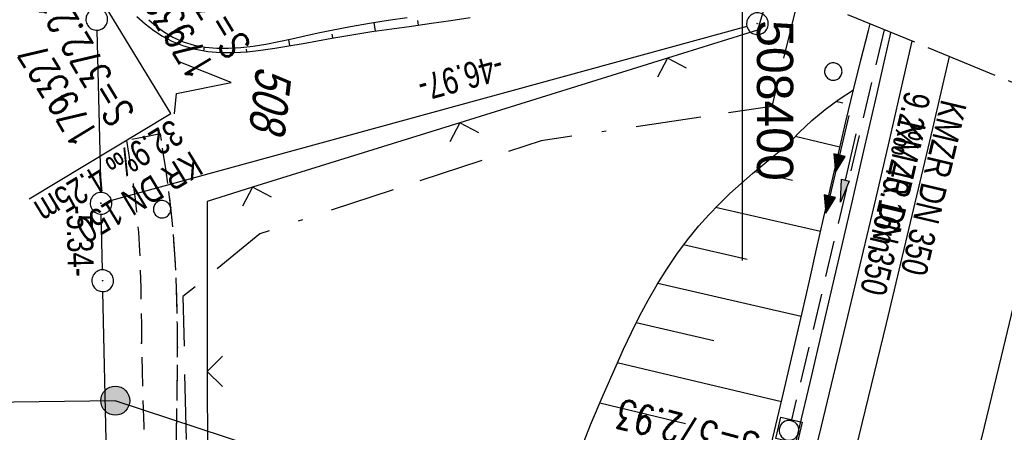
# Model space of a CAD drawing. Extents: x 507875 to 508634, y 446340 to 447363.
# Tile 66 of 71: x 508350 to 508418, y 447260 to 447289. Entities that reach past the tile are written whole.
import ezdxf

# ---------------------------------------------------------------- set-up
doc = ezdxf.new("R2010")
doc.units = 0
doc.header["$LTSCALE"] = 10
doc.header["$MEASUREMENT"] = 0
for name, pattern in [('ACAD_ISO16W100', [73, 15, -6.5, 15, -6.5, 15, -7, 1, -7]), ('AUSGEZOGEN', [0]), ('LT00', [0]), ('LT11', [0.3, 0.2, -0.1]), ('LT14', [0.6, 0.5, -0.1]), ('STRICHLINIE2', [0.375, 0.25, -0.125])]:
    doc.linetypes.add(name, pattern=pattern)
doc.layers.get('0').update_dxf_attribs({"linetype": 'LT00'})
for name, color, linetype in [('--EK_FBR', 250, 'LT00'), ('--EK_Halt-Pfeil', 4, 'LT00'), ('--EK_Haltung', 7, 'STRICHLINIE2'), ('--EK_Haltung-Text', 140, 'LT00'), ('--EK_RRB', 181, 'LT00'), ('--EK_Schacht-Text', 5, 'LT00'), ('--EL_DFK_AB_L', 21, 'LT00'), ('--EL_DFK_AB_P', 7, 'LT00'), ('--EL_Halt-Pfeil', 4, 'LT00'), ('--EL_Haltung', 182, 'STRICHLINIE2'), ('--EL_Haltung-Text', 182, 'LT00'), ('ABSTAND', 8, 'LT00'), ('BAB-KABEL', 220, 'ACAD_ISO16W100'), ('DFK_AB_L', 21, 'LT00'), ('DFK_AB_P', 7, 'LT00'), ('DFK_FLUR_NR', 250, 'LT00'), ('DFK_GZPKT', 250, 'LT00'), ('DFK_KATASTER', 250, 'LT00'), ('DFK_NUTZUNG', 250, 'LT00'), ('DFK_VERMPKT', 252, 'LT00'), ('PFEIL', 140, 'AUSGEZOGEN'), ('STROM_FREILTG', 80, 'STROMFREILEITUNG'), ('STROM_TEXT', 80, 'Continuous'), ('V126_AFBR_BAB', 250, 'LT00'), ('V126_BOESCH', 250, 'LT00'), ('V126_BOSCHUNG', 250, 'LT00'), ('V126_FELDWEG', 250, 'LT11'), ('V126_GRABEN', 250, 'LT00'), ('V126_KA_MULD', 182, 'LT00'), ('V126_LD_MARK', 250, 'LT00'), ('V126_ZAUN', 40, 'LT00'), ('V127_AFBR_BAB', 250, 'LT00'), ('V127_BOESCH', 250, 'LT00'), ('V127_BOSCHUNG', 250, 'LT00'), ('V127_FELDWEG', 250, 'LT11'), ('V127_GRABEN', 250, 'LT00'), ('V127_KA_MULD', 182, 'LT00'), ('V127_LD_MARK', 250, 'LT00'), ('V127_RASTER', 250, 'LT00'), ('V127_ZAUN', 40, 'LT00')]:
    doc.layers.add(name, color=color, linetype=linetype)
doc.layers.add('-BLATT_127-RAND', color=7, linetype='LT14', plot=False)
doc.styles.add('Haltungsbeschriftung', font='ARIAL.TTF', dxfattribs={"width": 0.75})
doc.styles.add('schachtbeschriftung', font='romans.shx', dxfattribs={"width": 0.75, "height": 2})
doc.styles.get("Standard").update_dxf_attribs({"font": 'ARIAL.TTF'})
doc.styles.add('Strom', font='txt-alt.shx')
doc.linetypes.add('STROMFREILEITUNG', pattern='A,12.7,-5.5,["xx",Strom,S=2.5,R=0,X=-2.6,Y=-0.85],-4.35', length=22.55)

# ---------------------------------------------------------------- blocks, each defined once
blk = doc.blocks.new('SYMB7010')
at = {"color": 0, "linetype": 'ByBlock'}
for points in [[(-0.031408, 0.499213), (-0.093728, 0.49134), (-0.15457, 0.475719), (-0.212975, 0.452595), (-0.268021, 0.422333), (-0.31884, 0.385411), (-0.36463, 0.342411), (-0.40467, 0.29401), (-0.438329, 0.240973), (-0.465074, 0.184136), (-0.484486, 0.124395), (-0.496256, 0.062692), (-0.5002, 0)], [(0.5002, 0), (0.496256, 0.062692), (0.484485, 0.124395), (0.465074, 0.184136), (0.438329, 0.240973), (0.40467, 0.29401), (0.36463, 0.342411), (0.31884, 0.385411), (0.268021, 0.422333), (0.212975, 0.452595), (0.15457, 0.475719), (0.093728, 0.49134), (0.031408, 0.499213), (-0.031408, 0.499213)], [(-0.5002, 0), (-0.496256, -0.062692), (-0.484486, -0.124395), (-0.465075, -0.184136), (-0.438329, -0.240973), (-0.404671, -0.29401), (-0.36463, -0.342411), (-0.31884, -0.385411), (-0.268021, -0.422333), (-0.212975, -0.452595), (-0.154571, -0.475719), (-0.093728, -0.49134), (-0.031408, -0.499213), (0.031408, -0.499213)], [(0.031408, -0.499213), (0.093728, -0.491341), (0.15457, -0.475719), (0.212975, -0.452595), (0.268021, -0.422333), (0.31884, -0.385411), (0.36463, -0.342411), (0.404671, -0.294011), (0.438329, -0.240974), (0.465075, -0.184136), (0.484486, -0.124395), (0.496256, -0.062692), (0.500201, 0)]]:
    blk.add_lwpolyline(points, dxfattribs=at)
blk = doc.blocks.new('SYMB7222')
at = {"color": 0, "linetype": 'ByBlock'}
blk.add_line((0, 0.185), (-0.11, -0.185), dxfattribs=at)
blk.add_lwpolyline([(0.25, -0.185), (0.11, -0.185), (0, 0.185)], dxfattribs=at)
blk = doc.blocks.new('SYMB0003')
at = {"color": 0, "linetype": 'ByBlock'}
for p, q in [((-0.015712, 0), (0.010166, 0.012015)), ((0, -0.021257), (-0.015712, 0)), ((0.010166, 0.012015), (0, -0.021257))]:
    blk.add_line(p, q, dxfattribs=at)
for points in [[(-0.031395, 0.499013), (-0.093691, 0.491144), (-0.154509, 0.475528), (-0.21289, 0.452414), (-0.267913, 0.422164), (-0.318712, 0.385257), (-0.364484, 0.342274), (-0.404509, 0.293893), (-0.438154, 0.240877), (-0.464888, 0.184062), (-0.484292, 0.124345), (-0.496058, 0.062667), (-0.5, 0)], [(0.5, 0), (0.496057, 0.062667), (0.484292, 0.124345), (0.464888, 0.184062), (0.438153, 0.240877), (0.404509, 0.293893), (0.364484, 0.342274), (0.318712, 0.385257), (0.267913, 0.422164), (0.21289, 0.452414), (0.154509, 0.475528), (0.093691, 0.491144), (0.031395, 0.499013), (-0.031395, 0.499013)], [(-0.5, 0), (-0.496058, -0.062667), (-0.484292, -0.124345), (-0.464888, -0.184062), (-0.438154, -0.240877), (-0.404509, -0.293893), (-0.364485, -0.342274), (-0.318712, -0.385257), (-0.267914, -0.422164), (-0.21289, -0.452414), (-0.154509, -0.475529), (-0.093691, -0.491144), (-0.031395, -0.499014), (0.031395, -0.499014)], [(0.031395, -0.499014), (0.093691, -0.491144), (0.154509, -0.475529), (0.21289, -0.452414), (0.267914, -0.422164), (0.318712, -0.385257), (0.364485, -0.342274), (0.404509, -0.293893), (0.438154, -0.240877), (0.464889, -0.184062), (0.484292, -0.124345), (0.496058, -0.062667), (0.5, 0)]]:
    blk.add_lwpolyline(points, dxfattribs=at)
blk = doc.blocks.new('SYMB0024')
at = {"color": 0, "linetype": 'ByBlock'}
for p, q in [((-0.5, 0.5), (0, 0)), ((0, 0), (0.5, 0.5))]:
    blk.add_line(p, q, dxfattribs=at)
blk = doc.blocks.new('Pfreil3')
at = {"layer": 'PFEIL'}
blk.add_hatch(color=256, dxfattribs=at).paths.add_polyline_path([(-1.549, 0.273), (-1.549, -0.273), (0, 0)])
for p, q in [((-1.549, 0), (-4.831, 0)), ((-1.549, -0.273), (-1.549, 0.273)), ((-1.549, 0.273), (0, 0)), ((0, 0), (-1.549, -0.273))]:
    blk.add_line(p, q, dxfattribs=at)
blk = doc.blocks.new('SYMB1210')
at = {"color": 0, "linetype": 'ByBlock'}
blk.add_line((0.018815, -0.179014), (0.055623, -0.17119), dxfattribs=at)
for points in [[(-0.2, -0.2), (-0.2, 0.2), (0.2, 0.2), (0.2, -0.2), (-0.2, -0.2)], [(0.018815, 0.179014), (-0.018815, 0.179014), (-0.055623, 0.17119), (-0.09, 0.155885), (-0.120444, 0.133766), (-0.145623, 0.105801), (-0.164438, 0.073213), (-0.176067, 0.037424), (-0.18, 0)], [(0.18, 0), (0.176067, 0.037424), (0.164438, 0.073213), (0.145623, 0.105801), (0.120444, 0.133766), (0.09, 0.155885), (0.055623, 0.17119), (0.018815, 0.179014)], [(-0.18, 0), (-0.176067, -0.037424), (-0.164438, -0.073213), (-0.145623, -0.105801), (-0.120444, -0.133766), (-0.09, -0.155885), (-0.055623, -0.17119), (-0.018815, -0.179014), (0.018815, -0.179014)], [(0.055623, -0.17119), (0.09, -0.155885), (0.120444, -0.133766), (0.145623, -0.105801), (0.164438, -0.073213), (0.176067, -0.037424), (0.18, 0)]]:
    blk.add_lwpolyline(points, dxfattribs=at)
blk = doc.blocks.new('SYMB0070')
at = {"color": 0, "linetype": 'ByBlock'}
for p, q in [((-0.5, 0), (0.2, 0)), ((0.5, 0), (0.2, 0.1)), ((0.2, 0.1), (0.2, 0)), ((0.468, 0), (0.21, 0.086)), ((0.21, 0.086), (0.21, -0.086)), ((0.21, -0.086), (0.468, 0)), ((0.22, -0.072), (0.437, 0)), ((0.23, -0.058), (0.405, 0)), ((0.24, -0.045), (0.374, 0)), ((0.342, 0), (0.25, 0.031)), ((0.25, 0.031), (0.25, -0.031)), ((0.25, -0.031), (0.342, 0)), ((0.26, -0.017), (0.31, 0)), ((0.27, -0.003), (0.279, 0))]:
    blk.add_line(p, q, dxfattribs=at)
for points in [[(0.2, 0), (0.2, -0.1), (0.5, 0)], [(0.437, 0), (0.22, 0.072), (0.22, -0.072)], [(0.405, 0), (0.23, 0.058), (0.23, -0.058)], [(0.374, 0), (0.24, 0.045), (0.24, -0.045)], [(0.31, 0), (0.26, 0.017), (0.26, -0.017)], [(0.279, 0), (0.27, 0.003), (0.27, -0.003)]]:
    blk.add_lwpolyline(points, dxfattribs=at)
blk = doc.blocks.new('SYMB0011')
at = {"color": 0, "linetype": 'ByBlock'}
for p, q in [((0.5, 0), (-0.5, 0)), ((0, 0.5), (0, -0.5))]:
    blk.add_line(p, q, dxfattribs=at)

msp = doc.modelspace()

# ---------------------------------------------------------------- hatches: boundary and pattern name
at = {"layer": 'STROM_TEXT'}
h = msp.add_hatch(color=256, dxfattribs=at)
edge = h.paths.add_edge_path()
edge.add_arc((508356.703, 447262.522), 1, 0, 360)

# ---------------------------------------------------------------- linework, layer by layer
at = {"layer": '--EK_FBR'}
for points in [[(508381.789, 447173.238), (508383.306, 447178.576), (508384.821, 447183.914), (508386.334, 447189.252), (508387.841, 447194.593), (508389.342, 447199.935), (508390.835, 447205.279), (508392.319, 447210.626), (508393.791, 447215.976), (508395.25, 447221.329), (508396.561, 447226.187), (508397.859, 447231.049), (508399.144, 447235.914), (508400.414, 447240.783), (508401.669, 447245.656), (508403.579, 447253.203), (508405.449, 447260.76), (508407.281, 447268.326), (508408.244, 447272.371), (508409.196, 447276.419), (508410.14, 447280.469), (508411.076, 447284.521), (508411.717, 447287.317)], [(508394.917, 447220.106), (508395.25, 447221.329), (508396.561, 447226.187), (508397.859, 447231.049), (508399.144, 447235.914), (508400.414, 447240.783), (508401.669, 447245.656), (508403.579, 447253.203), (508405.449, 447260.76), (508407.281, 447268.326), (508408.244, 447272.372), (508409.196, 447276.419), (508410.14, 447280.469), (508411.076, 447284.521), (508411.717, 447287.317)]]:
    msp.add_lwpolyline(points, dxfattribs=at)
at = {"layer": '--EK_FBR', "color": 2}
for points in [[(508403.908, 447211.12), (508404.835, 447214.513), (508405.753, 447217.909), (508406.797, 447221.818), (508407.829, 447225.731), (508408.851, 447229.647), (508409.864, 447233.565), (508410.869, 447237.485), (508411.868, 447241.406), (508413.091, 447246.232), (508414.305, 447251.06), (508415.51, 447255.89), (508416.704, 447260.723), (508417.886, 447265.559), (508419.8, 447273.521), (508421.677, 447281.492), (508422.041, 447283.073)], [(508405.997, 447218.821), (508406.797, 447221.818), (508407.829, 447225.731), (508408.851, 447229.647), (508409.864, 447233.565), (508410.869, 447237.485), (508411.868, 447241.406), (508413.091, 447246.232), (508414.305, 447251.06), (508415.51, 447255.89), (508416.704, 447260.723), (508417.886, 447265.559), (508419.8, 447273.521), (508421.677, 447281.492), (508422.041, 447283.073)]]:
    msp.add_lwpolyline(points, dxfattribs=at)
at = {"layer": '--EK_Haltung'}
msp.add_line((508409.779, 447288.114), (508403.387, 447261.201), dxfattribs=at)
at = {"layer": '--EK_Haltung-Text', "flags": 128}
msp.add_lwpolyline([(508350.763, 447276.441), (508360.535, 447282.342), (508353.458, 447293.966)], dxfattribs=at)
at = {"layer": '--EK_RRB'}
msp.add_lwpolyline([(508358.197, 447289.025), (508358.769, 447288.524), (508359.359, 447288.068), (508359.968, 447287.666), (508360.596, 447287.325), (508361.4, 447286.997), (508362.233, 447286.765), (508363.092, 447286.62), (508363.976, 447286.55), (508364.882, 447286.546), (508365.807, 447286.599), (508366.751, 447286.698), (508367.709, 447286.834), (508368.68, 447286.995), (508369.662, 447287.173), (508370.652, 447287.357), (508371.648, 447287.538), (508373.025, 447287.768), (508374.404, 447287.979), (508375.782, 447288.176), (508377.156, 447288.365), (508378.52, 447288.554), (508379.872, 447288.747), (508381.206, 447288.951)], dxfattribs=at)
at = {"layer": '--EL_DFK_AB_L'}
for p, q in [((508400.307, 447288.331), (508356.444, 447276.337)), ((508355.815, 447271.55), (508355.736, 447275.389)), ((508356.814, 447226.787), (508355.847, 447270.049))]:
    msp.add_line(p, q, dxfattribs=at)
at = {"layer": '--EL_Haltung'}
msp.add_line((508409.779, 447288.114), (508403.387, 447261.201), dxfattribs=at)
at = {"layer": '-BLATT_127-RAND'}
msp.add_lwpolyline([(508226.911, 447363.292), (507875.199, 446507.767), (508282.151, 446340.466), (508633.864, 447195.991), (508226.911, 447363.292)], dxfattribs=at)
at = {"layer": 'BAB-KABEL', "ltscale": 0.03, "flags": 128}
msp.add_lwpolyline([(508403.91, 447290.526), (508402.026, 447282.819), (508386.099, 447280.447), (508366.681, 447274.025), (508361.372, 447269.698), (508361.657, 447256.667), (508362.44, 447209.011), (508362.578, 447196.367), (508363.064, 447183.585), (508362.055, 447181.303), (508353.705, 447155.981), (508356.394, 447152.75), (508357.893, 447150.945), (508345.987, 447106.957), (508319.979, 447031.323), (508314.893, 447014.991), (508307.501, 446987.6), (508299.946, 446957.549), (508297.327, 446948.162), (508293.932, 446941.348), (508287.31, 446931.654), (508277.454, 446917.498), (508268.65, 446905.428), (508266.719, 446901.965), (508263.925, 446896.05), (508236.791, 446838.253), (508218.669, 446798.755), (508182.002, 446732.503), (508173.757, 446722.034), (508158.32, 446691.576), (508134.637, 446653.79), (508129.799, 446634.854), (508127.623, 446632.926), (508117.245, 446626.48), (508107.493, 446619.069), (508101.7, 446595.112), (508091.075, 446575.777), (508080.997, 446555.552), (508070.49, 446543.962), (508052.779, 446538.014), (508053.275, 446532.867), (508054.03, 446526.659), (508053.055, 446512.517), (508031.724, 446493.735), (508025.765, 446492.102), (508020.21, 446489.1), (508016.01, 446486.751), (508018.853, 446477.045), (508018.707, 446455.032), (508018.065, 446449.034)], dxfattribs=at)
at = {"layer": 'DFK_AB_L'}
for p, q in [((508400.307, 447288.331), (508356.444, 447276.337)), ((508355.815, 447271.55), (508355.736, 447275.389)), ((508356.814, 447226.787), (508355.847, 447270.049))]:
    msp.add_line(p, q, dxfattribs=at)
at = {"layer": 'DFK_KATASTER'}
msp.add_line((508355.438, 447288.08), (508355.703, 447276.888), dxfattribs=at)
at = {"layer": 'STROM_FREILTG', "ltscale": 0.05, "flags": 128}
msp.add_lwpolyline([(508624.832, 447174.023), (508527.633, 447206.267), (508356.703, 447262.522), (508221.875, 447260.75)], dxfattribs=at)
at = {"layer": 'STROM_TEXT'}
msp.add_circle((508356.703, 447262.522), 1, dxfattribs=at)
at = {"layer": 'V126_AFBR_BAB'}
msp.add_lwpolyline([(508394.917, 447220.106), (508395.25, 447221.329), (508396.561, 447226.187), (508397.859, 447231.049), (508399.144, 447235.914), (508400.414, 447240.783), (508401.669, 447245.656), (508403.579, 447253.203), (508405.449, 447260.76), (508407.281, 447268.326), (508408.244, 447272.372), (508409.196, 447276.419), (508410.14, 447280.469), (508411.076, 447284.521), (508411.717, 447287.317)], dxfattribs=at)
at = {"layer": 'V126_AFBR_BAB', "color": 0}
msp.add_lwpolyline([(508405.997, 447218.821), (508406.797, 447221.818), (508407.829, 447225.731), (508408.851, 447229.647), (508409.864, 447233.565), (508410.869, 447237.485), (508411.868, 447241.406), (508413.091, 447246.232), (508414.305, 447251.06), (508415.51, 447255.89), (508416.704, 447260.723), (508417.886, 447265.559), (508419.8, 447273.521), (508421.677, 447281.492), (508422.041, 447283.073)], dxfattribs=at)
at = {"layer": 'V126_BOESCH'}
for points in [[(508358.197, 447289.025), (508358.769, 447288.524), (508359.359, 447288.068), (508359.968, 447287.666), (508360.596, 447287.325), (508361.4, 447286.997), (508362.233, 447286.765), (508363.092, 447286.62), (508363.976, 447286.55), (508364.882, 447286.546), (508365.807, 447286.599), (508366.751, 447286.698), (508367.709, 447286.834), (508368.68, 447286.995), (508369.662, 447287.173), (508370.652, 447287.357), (508371.648, 447287.538), (508373.025, 447287.768), (508374.404, 447287.979), (508375.782, 447288.176), (508377.156, 447288.365), (508378.52, 447288.554), (508379.872, 447288.747), (508381.206, 447288.951)], [(508359.01, 447288.806), (508359.548, 447288.346), (508360.105, 447287.939), (508360.682, 447287.594), (508361.395, 447287.275), (508362.139, 447287.048), (508362.91, 447286.905), (508363.706, 447286.836), (508364.526, 447286.833), (508365.366, 447286.887), (508366.224, 447286.987), (508367.099, 447287.126), (508367.987, 447287.295), (508368.887, 447287.484), (508369.796, 447287.684), (508370.711, 447287.887), (508371.632, 447288.083), (508372.935, 447288.336), (508374.24, 447288.563), (508375.543, 447288.771), (508376.841, 447288.964)], [(508388.699, 447258.786), (508389.517, 447260.846), (508390.373, 447262.896), (508391.269, 447264.936), (508391.794, 447266.081), (508392.337, 447267.217), (508392.901, 447268.341), (508393.492, 447269.449), (508394.113, 447270.535), (508394.768, 447271.596), (508395.462, 447272.627), (508396.198, 447273.623), (508396.98, 447274.581), (508397.669, 447275.347), (508398.389, 447276.086), (508399.136, 447276.803), (508399.904, 447277.502), (508400.689, 447278.185), (508401.488, 447278.857), (508402.296, 447279.521), (508403.108, 447280.182), (508403.928, 447281.045), (508404.798, 447281.858), (508405.713, 447282.619), (508406.672, 447283.325), (508407.671, 447283.973)]]:
    msp.add_lwpolyline(points, dxfattribs=at)
at = {"layer": 'V126_BOSCHUNG'}
for p, q in [((508374.67, 447288.017), (508374.579, 447288.619)), ((508377.64, 447288.432), (508377.594, 447288.749)), ((508360.137, 447287.567), (508360.208, 447287.697)), ((508368.76, 447287.009), (508368.692, 447287.442)), ((508371.712, 447287.549), (508371.668, 447287.815)), ((508362.817, 447286.658), (508362.867, 447286.911)), ((508365.776, 447286.597), (508365.767, 447286.762)), ((508406.932, 447283.049), (508406.446, 447283.165)), ((508406.727, 447280.019), (508403.635, 447280.747)), ((508403.449, 447277.714), (508400.844, 447278.316)), ((508405.391, 447274.196), (508398.146, 447275.842)), ((508400.328, 447272.27), (508395.928, 447273.269)), ((508404.06, 447268.334), (508394.157, 447270.607)), ((508398.025, 447266.64), (508392.668, 447267.883)), ((508402.693, 447262.452), (508391.359, 447265.135)), ((508396.07, 447260.936), (508390.142, 447262.353))]:
    msp.add_line(p, q, dxfattribs=at)
at = {"layer": 'V126_FELDWEG', "flags": 128}
for points in [[(508359.815, 447280.92), (508358.802, 447280.724), (508357.469, 447280.466)], [(508361.391, 447223.995), (508361.399, 447224.844), (508361.418, 447227.117), (508361.43, 447229.39), (508361.433, 447231.663), (508361.424, 447233.935), (508361.398, 447236.208), (508361.358, 447238.314), (508361.305, 447240.421), (508361.244, 447242.527), (508361.178, 447244.634), (508361.111, 447246.74), (508361.049, 447248.846), (508360.994, 447250.952), (508360.95, 447253.058), (508360.923, 447255.164), (508360.915, 447257.27), (508360.923, 447258.757), (508360.938, 447260.244), (508360.957, 447261.731), (508360.976, 447263.218), (508360.99, 447264.707), (508360.995, 447266.195), (508360.986, 447267.804), (508360.957, 447269.413), (508360.903, 447271.02), (508360.819, 447272.626), (508360.7, 447274.229), (508360.542, 447275.827), (508360.385, 447277.103), (508360.207, 447278.377), (508360.015, 447279.649), (508359.815, 447280.92)], [(508357.469, 447280.466), (508357.631, 447279.456), (508357.789, 447278.446), (508357.937, 447277.435), (508358.07, 447276.423), (508358.183, 447275.409), (508358.293, 447274.14), (508358.372, 447272.867), (508358.425, 447271.593), (508358.46, 447270.317), (508358.483, 447269.04), (508358.5, 447267.762), (508358.518, 447266.484), (508358.556, 447264.58), (508358.606, 447262.677), (508358.662, 447260.775), (508358.721, 447258.873), (508358.776, 447256.971), (508358.849, 447254.009), (508358.907, 447251.045), (508358.951, 447248.081), (508358.984, 447245.116), (508359.008, 447242.151), (508359.027, 447239.186), (508359.042, 447236.221), (508359.056, 447232.97), (508359.067, 447229.72), (508359.074, 447226.47), (508359.075, 447224.264)]]:
    msp.add_lwpolyline(points, dxfattribs=at)
at = {"layer": 'V126_GRABEN'}
for points in [[(508392.02, 447220.442), (508392.124, 447220.845), (508392.829, 447223.572), (508393.626, 447226.63), (508394.426, 447229.686), (508395.227, 447232.743), (508396.028, 447235.799), (508396.826, 447238.856), (508397.619, 447241.914), (508398.404, 447244.974), (508399.887, 447250.863), (508401.334, 447256.761), (508402.744, 447262.668), (508404.117, 447268.584), (508404.618, 447270.785), (508405.117, 447272.985), (508405.615, 447275.186), (508406.117, 447277.385), (508406.625, 447279.583), (508407.142, 447281.779), (508407.671, 447283.973), (508408.176, 447286.017), (508408.691, 447288.06), (508408.806, 447288.514)], [(508393.693, 447220.248), (508394.408, 447222.845), (508395.375, 447226.431), (508396.326, 447230.022), (508397.261, 447233.617), (508398.182, 447237.215), (508399.091, 447240.817), (508399.989, 447244.421), (508400.965, 447248.387), (508401.93, 447252.355), (508402.886, 447256.325), (508403.835, 447260.297), (508404.776, 447264.27), (508405.712, 447268.245), (508406.611, 447272.084), (508407.503, 447275.925), (508408.388, 447279.767), (508409.264, 447283.611), (508409.726, 447285.657), (508410.186, 447287.702), (508410.237, 447287.926)]]:
    msp.add_lwpolyline(points, dxfattribs=at)
at = {"layer": 'V126_LD_MARK'}
msp.add_lwpolyline([(508414.269, 447286.268), (508413.123, 447281.289), (508409.927, 447267.842), (508406.99, 447255.848), (508403.976, 447243.873), (508400.887, 447231.918), (508397.722, 447219.982), (508397.669, 447219.787)], dxfattribs=at)
at = {"layer": 'V126_ZAUN'}
for p, q in [((508394.812, 447286.154), (508380.489, 447281.699)), ((508380.489, 447281.699), (508366.166, 447277.244)), ((508363.054, 447264.542), (508363.066, 447249.542))]:
    msp.add_line(p, q, dxfattribs=at)
for points in [[(508402.009, 447291.308), (508401.044, 447288.093), (508394.812, 447286.154)], [(508366.166, 447277.244), (508363.045, 447276.273), (508363.054, 447264.542)]]:
    msp.add_lwpolyline(points, dxfattribs=at)
at = {"layer": 'V127_AFBR_BAB'}
msp.add_lwpolyline([(508381.789, 447173.238), (508383.306, 447178.576), (508384.821, 447183.914), (508386.334, 447189.252), (508387.841, 447194.593), (508389.342, 447199.935), (508390.835, 447205.279), (508392.319, 447210.626), (508393.791, 447215.976), (508395.25, 447221.329), (508396.561, 447226.187), (508397.859, 447231.049), (508399.144, 447235.914), (508400.414, 447240.783), (508401.669, 447245.656), (508403.579, 447253.203), (508405.449, 447260.76), (508407.281, 447268.326), (508408.244, 447272.371), (508409.196, 447276.419), (508410.14, 447280.469), (508411.076, 447284.521), (508411.717, 447287.317)], dxfattribs=at)
at = {"layer": 'V127_AFBR_BAB', "color": 0}
msp.add_lwpolyline([(508403.908, 447211.12), (508404.835, 447214.513), (508405.753, 447217.909), (508406.797, 447221.818), (508407.829, 447225.731), (508408.851, 447229.647), (508409.864, 447233.565), (508410.869, 447237.485), (508411.868, 447241.406), (508413.091, 447246.232), (508414.305, 447251.06), (508415.51, 447255.89), (508416.704, 447260.723), (508417.886, 447265.559), (508419.8, 447273.521), (508421.677, 447281.492), (508422.041, 447283.073)], dxfattribs=at)
at = {"layer": 'V127_BOESCH'}
for points in [[(508358.197, 447289.025), (508358.769, 447288.524), (508359.359, 447288.069), (508359.968, 447287.666), (508360.596, 447287.325), (508361.4, 447286.997), (508362.233, 447286.765), (508363.092, 447286.62), (508363.976, 447286.55), (508364.882, 447286.546), (508365.807, 447286.599), (508366.751, 447286.698), (508367.709, 447286.833), (508368.68, 447286.995), (508369.662, 447287.173), (508370.652, 447287.357), (508371.648, 447287.538), (508373.025, 447287.768), (508374.404, 447287.979), (508375.782, 447288.176), (508377.156, 447288.365), (508378.52, 447288.554), (508379.872, 447288.747), (508381.206, 447288.951)], [(508359.01, 447288.806), (508359.548, 447288.346), (508360.105, 447287.939), (508360.682, 447287.594), (508361.395, 447287.275), (508362.139, 447287.048), (508362.91, 447286.905), (508363.706, 447286.836), (508364.526, 447286.833), (508365.366, 447286.887), (508366.224, 447286.987), (508367.099, 447287.127), (508367.987, 447287.295), (508368.887, 447287.484), (508369.796, 447287.684), (508370.711, 447287.887), (508371.632, 447288.083), (508372.935, 447288.336), (508374.24, 447288.563), (508375.543, 447288.771), (508376.841, 447288.964)], [(508388.699, 447258.786), (508389.517, 447260.846), (508390.373, 447262.896), (508391.269, 447264.936), (508391.794, 447266.081), (508392.337, 447267.217), (508392.901, 447268.341), (508393.492, 447269.449), (508394.113, 447270.535), (508394.768, 447271.596), (508395.462, 447272.627), (508396.198, 447273.623), (508396.98, 447274.581), (508397.669, 447275.347), (508398.389, 447276.086), (508399.136, 447276.803), (508399.904, 447277.502), (508400.689, 447278.185), (508401.488, 447278.857), (508402.296, 447279.521), (508403.108, 447280.182), (508403.928, 447281.045), (508404.798, 447281.858), (508405.713, 447282.619), (508406.672, 447283.324), (508407.671, 447283.973)]]:
    msp.add_lwpolyline(points, dxfattribs=at)
at = {"layer": 'V127_BOSCHUNG'}
for p, q in [((508374.67, 447288.017), (508374.579, 447288.619)), ((508377.64, 447288.432), (508377.594, 447288.749)), ((508360.137, 447287.567), (508360.208, 447287.697)), ((508368.76, 447287.009), (508368.692, 447287.442)), ((508371.712, 447287.549), (508371.668, 447287.815)), ((508362.817, 447286.658), (508362.867, 447286.911)), ((508365.776, 447286.597), (508365.767, 447286.762)), ((508406.932, 447283.049), (508406.446, 447283.165)), ((508406.727, 447280.019), (508403.635, 447280.747)), ((508403.449, 447277.714), (508400.844, 447278.316)), ((508405.391, 447274.196), (508398.146, 447275.842)), ((508400.328, 447272.27), (508395.928, 447273.269)), ((508404.06, 447268.334), (508394.157, 447270.607)), ((508398.025, 447266.64), (508392.668, 447267.883)), ((508402.693, 447262.452), (508391.359, 447265.135)), ((508396.07, 447260.936), (508390.142, 447262.353))]:
    msp.add_line(p, q, dxfattribs=at)
at = {"layer": 'V127_FELDWEG', "flags": 128}
for points in [[(508359.815, 447280.92), (508358.802, 447280.724), (508357.469, 447280.466)], [(508361.419, 447187.542), (508361.39, 447190.707), (508361.363, 447193.871), (508361.34, 447197.036), (508361.311, 447202.852), (508361.304, 447208.667), (508361.319, 447214.483), (508361.357, 447220.299), (508361.378, 447222.571), (508361.399, 447224.844), (508361.418, 447227.117), (508361.43, 447229.39), (508361.433, 447231.663), (508361.424, 447233.935), (508361.398, 447236.208), (508361.358, 447238.314), (508361.305, 447240.421), (508361.244, 447242.527), (508361.178, 447244.634), (508361.111, 447246.74), (508361.049, 447248.846), (508360.994, 447250.952), (508360.95, 447253.058), (508360.923, 447255.164), (508360.915, 447257.27), (508360.923, 447258.757), (508360.938, 447260.244), (508360.957, 447261.731), (508360.976, 447263.218), (508360.99, 447264.706), (508360.995, 447266.195), (508360.986, 447267.804), (508360.957, 447269.413), (508360.903, 447271.02), (508360.819, 447272.626), (508360.7, 447274.228), (508360.542, 447275.827), (508360.385, 447277.103), (508360.207, 447278.377), (508360.015, 447279.649), (508359.815, 447280.92)], [(508357.469, 447280.466), (508357.631, 447279.456), (508357.789, 447278.446), (508357.937, 447277.435), (508358.07, 447276.423), (508358.183, 447275.409), (508358.293, 447274.14), (508358.372, 447272.867), (508358.425, 447271.593), (508358.46, 447270.317), (508358.483, 447269.039), (508358.5, 447267.762), (508358.518, 447266.485), (508358.556, 447264.58), (508358.606, 447262.677), (508358.662, 447260.775), (508358.721, 447258.873), (508358.776, 447256.971), (508358.849, 447254.009), (508358.907, 447251.045), (508358.951, 447248.081), (508358.984, 447245.116), (508359.008, 447242.151), (508359.027, 447239.186), (508359.042, 447236.22), (508359.056, 447232.97), (508359.067, 447229.72), (508359.074, 447226.47), (508359.075, 447223.22), (508359.068, 447219.971), (508359.053, 447216.726), (508359.032, 447213.481), (508359.005, 447210.235), (508358.976, 447206.99), (508358.947, 447203.745), (508358.92, 447200.5), (508358.896, 447197.255), (508358.879, 447193.916), (508358.865, 447190.577), (508358.854, 447187.239)]]:
    msp.add_lwpolyline(points, dxfattribs=at)
at = {"layer": 'V127_GRABEN'}
for points in [[(508401.334, 447256.761), (508402.744, 447262.668), (508404.117, 447268.584), (508404.618, 447270.785), (508405.117, 447272.985), (508405.615, 447275.186), (508406.117, 447277.385), (508406.625, 447279.583), (508407.142, 447281.779), (508407.671, 447283.973), (508408.176, 447286.017), (508408.691, 447288.06), (508408.806, 447288.514)], [(508391.215, 447211.458), (508391.956, 447214.058), (508392.693, 447216.66), (508393.423, 447219.264), (508394.408, 447222.845), (508395.375, 447226.431), (508396.326, 447230.022), (508397.261, 447233.617), (508398.182, 447237.215), (508399.091, 447240.817), (508399.989, 447244.421), (508400.965, 447248.387), (508401.93, 447252.355), (508402.886, 447256.325), (508403.835, 447260.297), (508404.776, 447264.27), (508405.712, 447268.245), (508406.611, 447272.084), (508407.503, 447275.925), (508408.388, 447279.767), (508409.264, 447283.611), (508409.726, 447285.657), (508410.186, 447287.702), (508410.237, 447287.926)]]:
    msp.add_lwpolyline(points, dxfattribs=at)
at = {"layer": 'V127_LD_MARK'}
msp.add_lwpolyline([(508414.269, 447286.268), (508413.123, 447281.289), (508409.927, 447267.842), (508406.99, 447255.848), (508403.976, 447243.873), (508400.887, 447231.918), (508397.722, 447219.982), (508394.483, 447208.066), (508391.169, 447196.171), (508387.782, 447184.297), (508384.322, 447172.445), (508380.921, 447161.048), (508377.452, 447149.672), (508373.792, 447137.922)], dxfattribs=at)
at = {"layer": 'V127_RASTER'}
msp.add_line((508399.999, 447272.196), (508399.999, 447292.134), dxfattribs=at)
at = {"layer": 'V127_ZAUN'}
for p, q in [((508394.812, 447286.154), (508380.489, 447281.699)), ((508380.489, 447281.699), (508366.166, 447277.244)), ((508363.054, 447264.542), (508363.066, 447249.542))]:
    msp.add_line(p, q, dxfattribs=at)
for points in [[(508402.009, 447291.308), (508401.044, 447288.093), (508394.812, 447286.154)], [(508366.166, 447277.244), (508363.045, 447276.273), (508363.054, 447264.542)]]:
    msp.add_lwpolyline(points, dxfattribs=at)

# ---------------------------------------------------------------- block references
at = {"layer": '--EK_Halt-Pfeil', "xscale": 3.999999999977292, "yscale": 4, "zscale": 4, "rotation": 256.6397499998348}
msp.add_blockref('SYMB0070', (508406.881, 447280.241), dxfattribs=at)
at = {"layer": '--EL_DFK_AB_P', "xscale": 1.500000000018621, "yscale": 1.5, "zscale": 1.5, "rotation": 264.7377099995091}
for p in [(508401.03, 447288.529), (508355.72, 447276.139), (508355.83, 447270.798)]:
    msp.add_blockref('SYMB0003', p, dxfattribs=at)
at = {"layer": '--EL_Halt-Pfeil', "xscale": 3.999999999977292, "yscale": 4, "zscale": 4, "rotation": 256.6397499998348}
msp.add_blockref('SYMB0070', (508406.219, 447277.414), dxfattribs=at)
at = {"layer": 'DFK_AB_P', "xscale": 1.500000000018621, "yscale": 1.5, "zscale": 1.5, "rotation": 264.7377099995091}
for p in [(508401.03, 447288.529), (508355.72, 447276.139), (508355.83, 447270.798)]:
    msp.add_blockref('SYMB0003', p, dxfattribs=at)
at = {"layer": 'DFK_GZPKT', "xscale": 1.500000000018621, "yscale": 1.5, "zscale": 1.5, "rotation": 264.7377099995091}
msp.add_blockref('SYMB7010', (508355.421, 447288.829), dxfattribs=at)
at = {"layer": 'DFK_NUTZUNG', "xscale": 10.00000000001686, "yscale": 10, "zscale": 10, "rotation": 264.7377100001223}
msp.add_blockref('SYMB7222', (508362.861, 447284.631), dxfattribs=at)
at = {"layer": 'DFK_VERMPKT', "xscale": 1.200000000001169, "yscale": 1.200000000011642, "zscale": 1.2, "rotation": 264.7377100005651}
for p in [(508406.27, 447285.227), (508359.931, 447275.729)]:
    msp.add_blockref('SYMB7010', p, dxfattribs=at)
at = {"layer": 'PFEIL', "rotation": 256.9983800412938}
msp.add_blockref('Pfreil3', (508406.756, 447276.223), dxfattribs=at)
at = {"layer": 'V126_FELDWEG', "xscale": 0.100000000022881, "yscale": 0.09999999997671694, "zscale": 0.1, "rotation": 263.3832000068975}
for p in [(508360.542, 447275.827), (508358.518, 447266.484), (508360.995, 447266.195)]:
    msp.add_blockref('SYMB0011', p, dxfattribs=at)
at = {"layer": 'V126_KA_MULD', "xscale": 3.80000000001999, "yscale": 3.799999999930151, "zscale": 3.8, "rotation": 76.6716413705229}
msp.add_blockref('SYMB1210', (508403.214, 447260.473), dxfattribs=at)
at = {"layer": 'V126_ZAUN', "yscale": 2.099999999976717, "zscale": 2.1}
for p, xscale, rotation in [((508394.812, 447286.154), 2.099999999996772, 197.2760899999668), ((508380.489, 447281.699), 2.099999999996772, 197.2760899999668), ((508366.166, 447277.244), 2.099999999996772, 197.2760899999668), ((508363.054, 447264.542), 2.100000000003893, 270.0427800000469)]:
    msp.add_blockref('SYMB0024', p, dxfattribs=dict(at, xscale=xscale, rotation=rotation))
at = {"layer": 'V127_KA_MULD', "xscale": 3.800000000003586, "yscale": 3.80000000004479, "zscale": 3.8, "rotation": 76.7538186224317}
msp.add_blockref('SYMB1210', (508403.214, 447260.473), dxfattribs=at)
at = {"layer": 'V127_ZAUN', "yscale": 2.1, "zscale": 2.1}
for p, xscale, rotation in [((508394.812, 447286.154), 2.099999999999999, 197.27812), ((508380.489, 447281.699), 2.099999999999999, 197.27812), ((508366.166, 447277.244), 2.099999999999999, 197.27812), ((508363.054, 447264.542), 2.1, 270.04251)]:
    msp.add_blockref('SYMB0024', p, dxfattribs=dict(at, xscale=xscale, rotation=rotation))

# ---------------------------------------------------------------- texts
at = {"layer": '--EK_Haltung-Text', "style": 'Haltungsbeschriftung', "width": 0.75}
for s, rotation, p in [('9.2‰ 40.16m', -103.36025, (508411.25, 447283.958)), ('KMZR DN 350', -103.36025, (508413.741, 447283.366)), ('32.9‰ 4.25m', -148.78548, (508360.638, 447281.995)), ('KR DN 150', -148.78548, (508361.965, 447279.806))]:
    msp.add_text(s, height=1.8, rotation=rotation, dxfattribs=at).set_placement(p)
at = {"layer": '--EK_Schacht-Text', "style": 'schachtbeschriftung', "width": 0.75}
for s, rotation, p in [('S=372.35', -238.78548, (508366.097, 447287)), ('179326', -238.78548, (508363.634, 447285.508)), ('S=372.21', -238.84772, (508358.074, 447282.333)), ('179327', -238.84772, (508355.609, 447280.843)), ('S=372.93', -194.32219, (508401.333, 447260.179))]:
    msp.add_text(s, height=2, rotation=rotation, dxfattribs=at).set_placement(p)
at = {"layer": '--EL_Haltung-Text', "style": 'Haltungsbeschriftung', "width": 0.75}
msp.add_text('KMZR DN 350', height=1.8, rotation=-103.36025, dxfattribs=at).set_placement((508410.935, 447281.986))
at = {"layer": 'ABSTAND', "width": 0.75}
for s, rotation, p in [('-46.97-', -164.70584, (508383.218, 447286.458)), ('-5.34-', -88.82132, (508353.333, 447275.98))]:
    msp.add_text(s, height=1.8, rotation=rotation, dxfattribs=at).set_placement(p)
at = {"layer": 'DFK_FLUR_NR', "oblique": 13.754, "width": 0.75}
msp.add_text('508', height=2.5, rotation=263.3832, dxfattribs=at).set_placement((508366.445, 447285.655))
at = {"layer": 'V127_RASTER', "width": 0.951}
msp.add_text(' 508400', height=2.5, rotation=-89.99838, dxfattribs=at).set_placement((508400.999, 447289.696))

doc.saveas('drawing.dxf')
